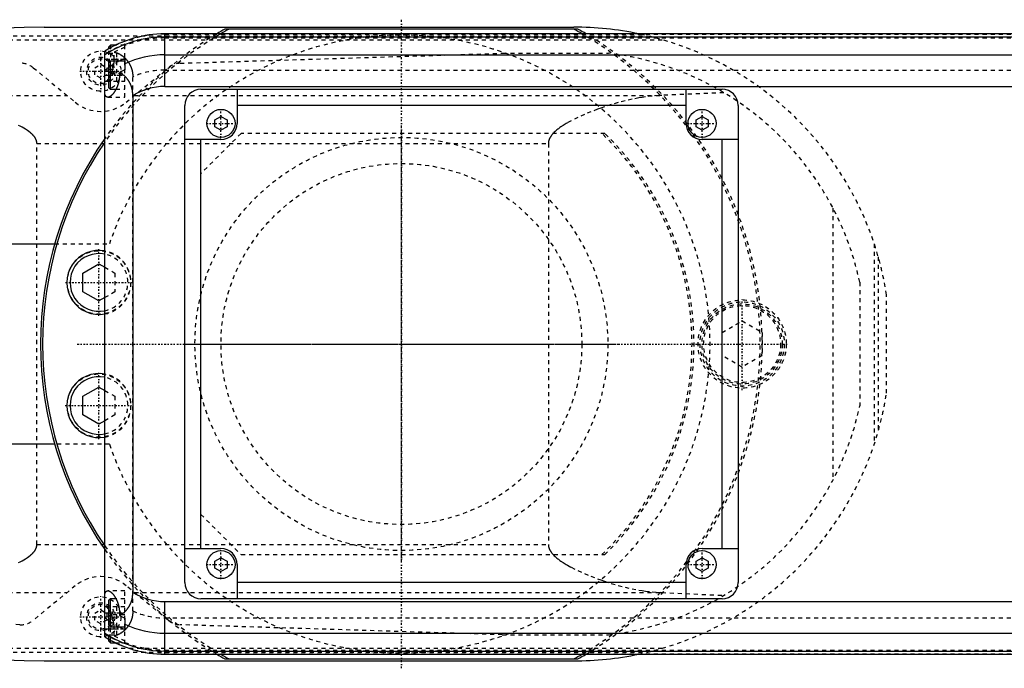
# Model space of a CAD drawing. Extents: x -1055 to 156, y -125 to 125.
# Tile 5 of 6: x -695 to -450, y -81 to 81. Entities that reach past the tile are written whole.
import ezdxf

# ---------------------------------------------------------------- set-up
doc = ezdxf.new("R2010")
doc.units = 0
doc.linetypes.add('CENTER', pattern=[1.5, 0.45, -0.5, 0.05, -0.5])
doc.linetypes.add('DASHED', pattern=[2, 1, -1])
for name, color, linetype in [('AM_0', 7, 'CONTINUOUS'), ('AM_3', 7, 'DASHED'), ('AM_7', 7, 'CENTER')]:
    doc.layers.add(name, color=color, linetype=linetype)

msp = doc.modelspace()

# ---------------------------------------------------------------- linework, layer by layer
at = {"layer": 'AM_0', "color": 7, "linetype": 'CONTINUOUS'}
for p, q in [((-689.11, 79), (-557, 79)), ((75, 77.32), (-659, 77.32)), ((-659, 64.2), (-659, 77.32)), ((-659, 76.54), (75, 76.54)), ((-555.98, 78.5), (-644.02, 78.5)), ((-672.6, 74.5), (-673, 74.1)), ((-673, 73.62), (-673, 74.1)), ((-671.32, 74.5), (-672.6, 74.5)), ((-672.6, 73.84), (-672.6, 74.5)), ((-674, -73.02), (-674, 73.02)), ((-659, 72.1), (75, 72.1)), ((-672.6, 70.5), (-673, 70.1)), ((-673, 63.9), (-673, 70.1)), ((-669, 70.5), (-672.6, 70.5)), ((-672.6, 63.5), (-672.6, 70.5)), ((-669, 71.21), (-669, 68.39)), ((-674, 67), (-673, 67)), ((-670.34, 67.64), (-670.34, 67)), ((-673, 63.9), (-672.6, 63.5)), ((-659, 64.2), (75, 64.2)), ((-672.6, 63.5), (-671.2, 63.5)), ((-667, 61.92), (-667, -61.92)), ((-650, 63.5), (-520, 63.5)), ((-641, 63.5), (-641, 55)), ((-529, 55), (-529, 63.5)), ((-654, -59.5), (-654, 59.5)), ((-529, 59.5), (-641, 59.5)), ((-516, 59.5), (-516, -59.5)), ((-646.5, 55.87), (-645, 56.73)), ((-645, 56.73), (-643.5, 55.87)), ((-526.5, 55.87), (-525, 56.73)), ((-525, 56.73), (-523.5, 55.87)), ((-646.5, 54.13), (-646.5, 55.87)), ((-645, 53.27), (-646.5, 54.13)), ((-643.5, 54.13), (-645, 53.27)), ((-643.5, 55.87), (-643.5, 54.13)), ((-526.5, 54.13), (-526.5, 55.87)), ((-525, 53.27), (-526.5, 54.13)), ((-523.5, 54.13), (-525, 53.27)), ((-523.5, 55.87), (-523.5, 54.13)), ((-645, 51), (-654, 51)), ((-650, -51), (-650, 51)), ((-516, 51), (-525, 51)), ((-520, -51), (-520, 51)), ((-700, 25), (-686.46, 25)), ((-679.45, 17.66), (-675.45, 19.97)), ((-675.45, 19.97), (-674, 19.13)), ((-679.45, 13.04), (-679.45, 17.66)), ((-675.45, 10.73), (-679.45, 13.04)), ((-674, 11.57), (-675.45, 10.73)), ((-679.45, -13.04), (-675.45, -10.73)), ((-675.45, -10.73), (-674, -11.57)), ((-679.45, -17.66), (-679.45, -13.04)), ((-675.45, -19.97), (-679.45, -17.66)), ((-674, -19.13), (-675.45, -19.97)), ((-686.46, -25), (-700, -25)), ((-654, -51), (-645, -51)), ((-525, -51), (-516, -51)), ((-646.5, -54.13), (-645, -53.27)), ((-645, -53.27), (-643.5, -54.13)), ((-526.5, -54.13), (-525, -53.27)), ((-525, -53.27), (-523.5, -54.13)), ((-646.5, -55.87), (-646.5, -54.13)), ((-645, -56.73), (-646.5, -55.87)), ((-643.5, -55.87), (-645, -56.73)), ((-643.5, -54.13), (-643.5, -55.87)), ((-641, -55), (-641, -63.5)), ((-529, -63.5), (-529, -55)), ((-526.5, -55.87), (-526.5, -54.13)), ((-525, -56.73), (-526.5, -55.87)), ((-523.5, -55.87), (-525, -56.73)), ((-523.5, -54.13), (-523.5, -55.87)), ((-529, -59.5), (-641, -59.5)), ((-672.6, -63.5), (-673, -63.9)), ((-671.2, -63.5), (-672.6, -63.5)), ((-672.6, -70.5), (-672.6, -63.5)), ((-520, -63.5), (-650, -63.5)), ((-673, -70.1), (-673, -63.9)), ((-659, -77.32), (-659, -64.2)), ((-659, -64.2), (75, -64.2)), ((-674, -67), (-673, -67)), ((-670.34, -67), (-670.34, -67.64)), ((-669, -68.39), (-669, -71.21)), ((-673, -70.1), (-672.6, -70.5)), ((-672.6, -70.5), (-669, -70.5)), ((-673, -74.1), (-673, -73.62)), ((-659, -72.1), (75, -72.1)), ((-673, -74.1), (-672.6, -74.5)), ((-672.6, -74.5), (-672.6, -73.84)), ((-672.6, -74.5), (-671.32, -74.5)), ((-659, -76.54), (75, -76.54)), ((-659, -77.32), (75, -77.32)), ((-644.02, -78.5), (-555.98, -78.5)), ((-689.11, -79), (-557, -79))]:
    msp.add_line(p, q, dxfattribs=at)
for points in [[(-670.34, 67, 0), (-670.34, 66.96, 0), (-670.34, 66.88, 0), (-670.34, 66.8, 0), (-670.34, 66.75, 0), (-670.34, 66.71, 0), (-670.35, 66.63, 0), (-670.35, 66.55, 0), (-670.36, 66.47, 0), (-670.36, 66.38, 0), (-670.37, 66.3, 0), (-670.37, 66.26, 0), (-670.38, 66.22, 0), (-670.39, 66.13, 0), (-670.4, 66.05, 0), (-670.41, 65.97, 0), (-670.42, 65.89, 0), (-670.43, 65.81, 0), (-670.44, 65.77, 0), (-670.45, 65.72, 0), (-670.46, 65.64, 0), (-670.48, 65.56, 0), (-670.49, 65.52, 0), (-670.49, 65.48, 0), (-670.51, 65.4, 0), (-670.53, 65.32, 0), (-670.54, 65.28, 0), (-670.55, 65.24, 0), (-670.57, 65.16, 0), (-670.59, 65.08, 0), (-670.61, 65.01, 0), (-670.63, 64.93, 0), (-670.65, 64.85, 0), (-670.67, 64.81, 0), (-670.68, 64.78, 0), (-670.7, 64.7, 0), (-670.73, 64.63, 0), (-670.75, 64.55, 0), (-670.78, 64.48, 0), (-670.8, 64.41, 0), (-670.82, 64.37, 0), (-670.83, 64.33, 0), (-670.86, 64.26, 0), (-670.88, 64.19, 0), (-670.91, 64.12, 0), (-670.94, 64.05, 0), (-670.97, 63.99, 0), (-670.98, 63.95, 0), (-671, 63.92, 0), (-671.03, 63.85, 0), (-671.06, 63.79, 0), (-671.09, 63.72, 0), (-671.12, 63.66, 0), (-671.15, 63.6, 0), (-671.17, 63.57, 0), (-671.18, 63.54, 0), (-671.21, 63.48, 0), (-671.24, 63.42, 0), (-671.28, 63.36, 0), (-671.31, 63.3, 0), (-671.34, 63.25, 0), (-671.36, 63.22, 0), (-671.37, 63.19, 0), (-671.4, 63.14, 0), (-671.44, 63.09, 0), (-671.45, 63.06, 0), (-671.47, 63.03, 0), (-671.5, 62.98, 0), (-671.53, 62.93, 0), (-671.55, 62.9, 0), (-671.57, 62.88, 0), (-671.6, 62.83, 0), (-671.64, 62.78, 0), (-671.67, 62.73, 0), (-671.7, 62.68, 0), (-671.74, 62.63, 0), (-671.76, 62.61, 0), (-671.77, 62.59, 0), (-671.81, 62.54, 0), (-671.84, 62.49, 0), (-671.88, 62.45, 0), (-671.91, 62.41, 0), (-671.95, 62.36, 0), (-671.97, 62.34, 0), (-671.98, 62.32, 0), (-672.02, 62.28, 0), (-672.05, 62.24, 0), (-672.09, 62.2, 0), (-672.13, 62.16, 0), (-672.16, 62.13, 0), (-672.18, 62.11, 0), (-672.2, 62.09, 0), (-672.23, 62.05, 0), (-672.27, 62.02, 0), (-672.3, 61.99, 0), (-672.34, 61.96, 0), (-672.37, 61.92, 0), (-672.39, 61.91, 0), (-672.41, 61.89, 0), (-672.44, 61.86, 0), (-672.48, 61.84, 0), (-672.51, 61.81, 0), (-672.54, 61.78, 0), (-672.58, 61.76, 0), (-672.59, 61.75, 0), (-672.61, 61.74, 0), (-672.64, 61.71, 0), (-672.68, 61.69, 0), (-672.69, 61.68, 0), (-672.71, 61.67, 0), (-672.74, 61.65, 0), (-672.78, 61.63, 0), (-672.79, 61.63, 0), (-672.81, 61.62, 0), (-672.84, 61.6, 0), (-672.87, 61.59, 0), (-672.9, 61.57, 0), (-672.93, 61.56, 0), (-672.96, 61.55, 0), (-672.98, 61.54, 0), (-672.99, 61.54, 0), (-673.02, 61.53, 0), (-673.05, 61.52, 0), (-673.08, 61.52, 0), (-673.11, 61.51, 0), (-673.14, 61.51, 0), (-673.15, 61.5, 0), (-673.16, 61.5, 0), (-673.19, 61.5, 0), (-673.22, 61.5, 0), (-673.23, 61.5, 0)], [(-667, 61.92, 0), (-667, 62.15, 0), (-667.01, 62.41, 0), (-667.02, 62.48, 0), (-667.02, 62.55, 0), (-667.03, 62.59, 0), (-667.03, 62.63, 0), (-667.04, 62.7, 0), (-667.04, 62.77, 0), (-667.05, 62.85, 0), (-667.06, 62.92, 0), (-667.07, 62.99, 0), (-667.07, 63.03, 0), (-667.08, 63.07, 0), (-667.09, 63.14, 0), (-667.1, 63.21, 0), (-667.11, 63.25, 0), (-667.11, 63.28, 0), (-667.13, 63.36, 0), (-667.14, 63.43, 0), (-667.15, 63.46, 0), (-667.16, 63.5, 0), (-667.17, 63.57, 0), (-667.19, 63.64, 0), (-667.21, 63.71, 0), (-667.22, 63.78, 0), (-667.24, 63.86, 0), (-667.25, 63.89, 0), (-667.26, 63.93, 0), (-667.28, 63.99, 0), (-667.3, 64.06, 0), (-667.32, 64.13, 0), (-667.35, 64.2, 0), (-667.37, 64.27, 0), (-667.38, 64.3, 0), (-667.39, 64.33, 0), (-667.42, 64.4, 0), (-667.44, 64.47, 0), (-667.47, 64.53, 0), (-667.49, 64.6, 0), (-667.52, 64.66, 0), (-667.54, 64.69, 0), (-667.55, 64.72, 0), (-667.58, 64.79, 0), (-667.61, 64.85, 0), (-667.64, 64.91, 0), (-667.67, 64.97, 0), (-667.7, 65.03, 0), (-667.71, 65.06, 0), (-667.73, 65.09, 0), (-667.76, 65.15, 0), (-667.79, 65.21, 0), (-667.83, 65.27, 0), (-667.86, 65.33, 0), (-667.89, 65.39, 0), (-667.91, 65.42, 0), (-667.93, 65.45, 0), (-667.96, 65.5, 0), (-668, 65.56, 0), (-668.02, 65.59, 0), (-668.04, 65.61, 0), (-668.07, 65.67, 0), (-668.11, 65.72, 0), (-668.13, 65.75, 0), (-668.15, 65.78, 0), (-668.19, 65.83, 0), (-668.22, 65.88, 0), (-668.26, 65.93, 0), (-668.3, 65.98, 0), (-668.34, 66.03, 0), (-668.36, 66.06, 0), (-668.38, 66.08, 0), (-668.42, 66.13, 0), (-668.46, 66.18, 0), (-668.6, 66.34, 0), (-668.86, 66.6, 0), (-669.11, 66.84, 0), (-669.38, 67.05, 0), (-669.51, 67.15, 0), (-669.65, 67.25, 0), (-669.92, 67.42, 0), (-670.2, 67.57, 0), (-670.34, 67.64, 0)], [(-673.23, 61.5, 0), (-673.26, 61.5, 0), (-673.31, 61.51, 0), (-673.37, 61.52, 0), (-673.39, 61.52, 0), (-673.42, 61.53, 0), (-673.47, 61.55, 0), (-673.52, 61.58, 0), (-673.57, 61.61, 0), (-673.62, 61.65, 0), (-673.66, 61.69, 0), (-673.69, 61.72, 0), (-673.71, 61.74, 0), (-673.75, 61.8, 0), (-673.79, 61.86, 0), (-673.83, 61.93, 0), (-673.86, 62, 0), (-673.9, 62.08, 0), (-673.91, 62.12, 0), (-673.93, 62.16, 0), (-673.96, 62.25, 0), (-673.99, 62.34, 0), (-674, 62.39, 0)], [(-674, -62.39, 0), (-673.99, -62.34, 0), (-673.96, -62.25, 0), (-673.93, -62.16, 0), (-673.91, -62.12, 0), (-673.9, -62.08, 0), (-673.86, -62, 0), (-673.83, -61.93, 0), (-673.79, -61.86, 0), (-673.75, -61.8, 0), (-673.71, -61.74, 0), (-673.69, -61.72, 0), (-673.66, -61.69, 0), (-673.62, -61.65, 0), (-673.57, -61.61, 0), (-673.52, -61.58, 0), (-673.47, -61.55, 0), (-673.42, -61.53, 0), (-673.39, -61.52, 0), (-673.37, -61.52, 0), (-673.31, -61.51, 0), (-673.26, -61.5, 0), (-673.23, -61.5, 0)], [(-673.23, -61.5, 0), (-673.22, -61.5, 0), (-673.19, -61.5, 0), (-673.16, -61.5, 0), (-673.15, -61.5, 0), (-673.14, -61.51, 0), (-673.11, -61.51, 0), (-673.08, -61.52, 0), (-673.05, -61.52, 0), (-673.02, -61.53, 0), (-672.99, -61.54, 0), (-672.98, -61.54, 0), (-672.96, -61.55, 0), (-672.93, -61.56, 0), (-672.9, -61.57, 0), (-672.87, -61.59, 0), (-672.84, -61.6, 0), (-672.81, -61.62, 0), (-672.79, -61.63, 0), (-672.78, -61.63, 0), (-672.74, -61.65, 0), (-672.71, -61.67, 0), (-672.69, -61.68, 0), (-672.68, -61.69, 0), (-672.64, -61.71, 0), (-672.61, -61.74, 0), (-672.59, -61.75, 0), (-672.58, -61.76, 0), (-672.54, -61.78, 0), (-672.51, -61.81, 0), (-672.48, -61.84, 0), (-672.44, -61.86, 0), (-672.41, -61.89, 0), (-672.39, -61.91, 0), (-672.37, -61.92, 0), (-672.34, -61.96, 0), (-672.3, -61.99, 0), (-672.27, -62.02, 0), (-672.23, -62.05, 0), (-672.2, -62.09, 0), (-672.18, -62.11, 0), (-672.16, -62.13, 0), (-672.13, -62.16, 0), (-672.09, -62.2, 0), (-672.05, -62.24, 0), (-672.02, -62.28, 0), (-671.98, -62.32, 0), (-671.97, -62.34, 0), (-671.95, -62.36, 0), (-671.91, -62.41, 0), (-671.88, -62.45, 0), (-671.84, -62.49, 0), (-671.81, -62.54, 0), (-671.77, -62.59, 0), (-671.76, -62.61, 0), (-671.74, -62.63, 0), (-671.7, -62.68, 0), (-671.67, -62.73, 0), (-671.64, -62.78, 0), (-671.6, -62.83, 0), (-671.57, -62.88, 0), (-671.55, -62.9, 0), (-671.53, -62.93, 0), (-671.5, -62.98, 0), (-671.47, -63.03, 0), (-671.45, -63.06, 0), (-671.44, -63.09, 0), (-671.4, -63.14, 0), (-671.37, -63.19, 0), (-671.36, -63.22, 0), (-671.34, -63.25, 0), (-671.31, -63.3, 0), (-671.28, -63.36, 0), (-671.24, -63.42, 0), (-671.21, -63.48, 0), (-671.18, -63.54, 0), (-671.17, -63.57, 0), (-671.15, -63.6, 0), (-671.12, -63.66, 0), (-671.09, -63.72, 0), (-671.06, -63.79, 0), (-671.03, -63.85, 0), (-671, -63.92, 0), (-670.98, -63.95, 0), (-670.97, -63.99, 0), (-670.94, -64.05, 0), (-670.91, -64.12, 0), (-670.88, -64.19, 0), (-670.86, -64.26, 0), (-670.83, -64.33, 0), (-670.82, -64.37, 0), (-670.8, -64.41, 0), (-670.78, -64.48, 0), (-670.75, -64.55, 0), (-670.73, -64.63, 0), (-670.7, -64.7, 0), (-670.68, -64.78, 0), (-670.67, -64.81, 0), (-670.65, -64.85, 0), (-670.63, -64.93, 0), (-670.61, -65.01, 0), (-670.59, -65.08, 0), (-670.57, -65.16, 0), (-670.55, -65.24, 0), (-670.54, -65.28, 0), (-670.53, -65.32, 0), (-670.51, -65.4, 0), (-670.49, -65.48, 0), (-670.49, -65.52, 0), (-670.48, -65.56, 0), (-670.46, -65.64, 0), (-670.45, -65.72, 0), (-670.44, -65.77, 0), (-670.43, -65.81, 0), (-670.42, -65.89, 0), (-670.41, -65.97, 0), (-670.4, -66.05, 0), (-670.39, -66.13, 0), (-670.38, -66.22, 0), (-670.37, -66.26, 0), (-670.37, -66.3, 0), (-670.36, -66.38, 0), (-670.36, -66.47, 0), (-670.35, -66.55, 0), (-670.35, -66.63, 0), (-670.34, -66.71, 0), (-670.34, -66.75, 0), (-670.34, -66.8, 0), (-670.34, -66.88, 0), (-670.34, -66.96, 0), (-670.34, -67, 0)], [(-670.34, -67.64, 0), (-670.2, -67.57, 0), (-669.92, -67.42, 0), (-669.64, -67.24, 0), (-669.5, -67.14, 0), (-669.36, -67.04, 0), (-669.1, -66.82, 0), (-668.84, -66.59, 0), (-668.59, -66.32, 0), (-668.45, -66.16, 0), (-668.41, -66.11, 0), (-668.37, -66.07, 0), (-668.35, -66.04, 0), (-668.33, -66.02, 0), (-668.29, -65.97, 0), (-668.25, -65.92, 0), (-668.21, -65.87, 0), (-668.17, -65.81, 0), (-668.14, -65.76, 0), (-668.12, -65.73, 0), (-668.1, -65.71, 0), (-668.06, -65.65, 0), (-668.03, -65.6, 0), (-668.01, -65.57, 0), (-667.99, -65.54, 0), (-667.96, -65.49, 0), (-667.92, -65.43, 0), (-667.9, -65.4, 0), (-667.89, -65.38, 0), (-667.85, -65.32, 0), (-667.82, -65.26, 0), (-667.79, -65.2, 0), (-667.75, -65.14, 0), (-667.72, -65.08, 0), (-667.71, -65.05, 0), (-667.69, -65.02, 0), (-667.66, -64.96, 0), (-667.63, -64.9, 0), (-667.6, -64.83, 0), (-667.57, -64.77, 0), (-667.54, -64.71, 0), (-667.53, -64.68, 0), (-667.52, -64.64, 0), (-667.49, -64.58, 0), (-667.46, -64.52, 0), (-667.44, -64.45, 0), (-667.41, -64.39, 0), (-667.39, -64.32, 0), (-667.38, -64.29, 0), (-667.37, -64.25, 0), (-667.34, -64.19, 0), (-667.32, -64.12, 0), (-667.3, -64.05, 0), (-667.28, -63.98, 0), (-667.26, -63.92, 0), (-667.25, -63.88, 0), (-667.24, -63.85, 0), (-667.22, -63.78, 0), (-667.2, -63.71, 0), (-667.19, -63.64, 0), (-667.17, -63.57, 0), (-667.16, -63.5, 0), (-667.15, -63.46, 0), (-667.14, -63.43, 0), (-667.13, -63.36, 0), (-667.11, -63.28, 0), (-667.11, -63.25, 0), (-667.1, -63.21, 0), (-667.09, -63.14, 0), (-667.08, -63.07, 0), (-667.07, -63.03, 0), (-667.07, -62.99, 0), (-667.06, -62.92, 0), (-667.05, -62.85, 0), (-667.04, -62.77, 0), (-667.04, -62.7, 0), (-667.03, -62.63, 0), (-667.03, -62.59, 0), (-667.02, -62.55, 0), (-667.02, -62.48, 0), (-667.01, -62.41, 0), (-667, -62.15, 0), (-667, -61.92, 0)]]:
    msp.add_polyline3d(points, dxfattribs=at)
for centre in [(-645, 55), (-525, 55), (-645, -55), (-525, -55)]:
    msp.add_circle(centre, 3.5, dxfattribs=at)
for centre, radius, start, end in [((-623.05, -2920.27), 3000, 91.26165, 97.35313), ((-557, 0), 79, 78.1627, 90), ((-659, 49), 28.32, 90, 121.9826), ((-659, 49), 27.54, 90, 122.9962), ((-600, 0), 90, 119.2821, 120.7831), ((-600, 0), 89.5, 118.7061, 120.2415), ((-600, 0), 89.5, 59.7585, 61.2939), ((-600, 0), 90, 59.2169, 60.7179), ((-659, 49), 23.1, 90, 115.6559), ((-659, 49), 24.36, 125.0787, 128.0065), ((-659, 49), 24.36, 114.2363, 118.0453), ((-659, 49), 21.81, 117.2848, 121.3127), ((-659, 49), 15.2, 90, 121.7569), ((-650, 59.5), 4, 90, 180), ((-520, 59.5), 4, 0, 90), ((-645, 55), 4, 270, 0), ((-525, 55), 4, 180, 270), ((-600, 0), 90, 145.3079, 214.6921), ((-600, 0), 89.5, 145.773, 214.227), ((-675.45, 15.35), 8, 79.5268, 280.4732), ((-675.45, 15.35), 7.2, 78.3477, 281.6523), ((-675.45, -15.35), 8, 79.5268, 280.4732), ((-675.45, -15.35), 7.2, 78.3477, 281.6523), ((-645, -55), 4, 0, 90), ((-525, -55), 4, 90, 180), ((-623.05, 2920.27), 3000, 262.64687, 268.73835), ((-650, -59.5), 4, 180, 270), ((-520, -59.5), 4, 270, 0), ((-659, -49), 15.2, 238.2431, 270), ((-659, -49), 24.36, 231.9935, 234.9213), ((-659, -49), 21.81, 238.6873, 242.7152), ((-659, -49), 24.36, 241.9547, 245.7637), ((-659, -49), 23.1, 244.3441, 270), ((-659, -49), 27.54, 237.0038, 270), ((-659, -49), 28.32, 238.0174, 270), ((-600, 0), 90, 239.2169, 240.7179), ((-600, 0), 89.5, 239.7585, 241.2939), ((-600, 0), 89.5, 298.7061, 300.2415), ((-557, 0), 79, 270, 281.8373), ((-600, 0), 90, 299.2821, 300.7831)]:
    msp.add_arc(centre, radius, start, end, dxfattribs=at)
at = {"layer": 'AM_3', "color": 6, "linetype": 'DASHED'}
for p, q in [((-754.88, 76.83), (-538.61, 76.83)), ((-659, 77.28), (75, 77.28)), ((-659, 76.29), (75, 76.29)), ((-775.92, 75.83), (-534.85, 75.83)), ((-672.6, 74.5), (-672.6, 70.5)), ((-669, 74.5), (-671.32, 74.5)), ((-669, 61.5), (-669, 74.75)), ((-673, 70.1), (-673, 73.62)), ((-673, 72.5), (-671, 72.5)), ((-671.65, 71), (-671.65, 72.74)), ((-671, 69.5), (-671, 72.5)), ((-655.15, 70), (-574.82, 72.48)), ((-574.82, 72.48), (-548.33, 72.48)), ((-691.83, 68.87), (-681.34, 60.27)), ((-676.5, 68.87), (-675, 69.73)), ((-676.5, 67.13), (-676.5, 68.87)), ((-675, 69.73), (-673.5, 68.87)), ((-674, 71), (-669, 71)), ((-673.5, 68.87), (-673.5, 67.13)), ((-673, 69.5), (-671, 69.5)), ((-668.66, 60.27), (-658.17, 68.87)), ((-675, 66.27), (-676.5, 67.13)), ((-673.5, 67.13), (-675, 66.27)), ((-673, 68.5), (-671, 68.5)), ((-673, 67.9), (-672.6, 67.5)), ((-673, 67), (-669, 67)), ((-672.6, 67.5), (-669, 67.5)), ((-671, 65.5), (-671, 68.5)), ((-667, -66.56), (-667, 66.56)), ((-659, 68.3), (75, 68.3)), ((-673.8, 65.5), (-669, 65.5)), ((-742.03, 61.98), (-683.43, 61.98)), ((-673.23, 61.5), (-669, 61.5)), ((-671.2, 63.5), (-669, 63.5)), ((-666.57, 61.98), (-535.05, 61.98)), ((-519.53, 62.65), (-535.05, 61.98)), ((-640, 52.5), (-650, 42.5)), ((-549.28, 52.5), (-640, 52.5)), ((-690.94, 50), (-563.33, 50)), ((-690.94, -50), (-690.94, 50)), ((-563.33, 50), (-563.33, -50)), ((-492.34, 33.89), (-492.34, -33.89)), ((-686.46, 25), (-672.83, 25)), ((-482.05, 24.97), (-482.05, -24.97)), ((-481.05, 21.74), (-481.05, -21.74)), ((-674, 19.13), (-671.45, 17.66)), ((-671.45, 17.66), (-671.45, 13.04)), ((-485.65, 15.41), (-485.65, -15.41)), ((-671.45, 13.04), (-674, 11.57)), ((-478.96, -12.26), (-478.96, 12.26)), ((-520, 2.89), (-515, 5.77)), ((-515, 5.77), (-510, 2.89)), ((-510, 2.89), (-510, -2.89)), ((-515, -5.77), (-520, -2.89)), ((-510, -2.89), (-515, -5.77)), ((-674, -11.57), (-671.45, -13.04)), ((-671.45, -13.04), (-671.45, -17.66)), ((-671.45, -17.66), (-674, -19.13)), ((-672.83, -25), (-686.46, -25)), ((-650, -42.5), (-640, -52.5)), ((-690.94, -50), (-563.33, -50)), ((-640, -52.5), (-549.28, -52.5)), ((-695.22, -70), (-925.22, -60)), ((-681.34, -60.27), (-691.83, -68.87)), ((-658.17, -68.87), (-668.66, -60.27)), ((-742.03, -61.98), (-683.43, -61.98)), ((-669, -61.5), (-673.23, -61.5)), ((-669, -63.5), (-671.2, -63.5)), ((-669, -74.75), (-669, -61.5)), ((-666.57, -61.98), (-535.05, -61.98)), ((-535.05, -61.98), (-519.53, -62.65)), ((-676.5, -67.13), (-675, -66.27)), ((-675, -66.27), (-673.5, -67.13)), ((-669, -65.5), (-673.8, -65.5)), ((-671, -68.5), (-671, -65.5)), ((-676.5, -68.87), (-676.5, -67.13)), ((-673.5, -67.13), (-673.5, -68.87)), ((-673, -67), (-669, -67)), ((-672.6, -67.5), (-673, -67.9)), ((-673, -68.5), (-671, -68.5)), ((-669, -67.5), (-672.6, -67.5)), ((-659, -68.3), (75, -68.3)), ((-675, -69.73), (-676.5, -68.87)), ((-673.5, -68.87), (-675, -69.73)), ((-674, -71), (-669, -71)), ((-673, -69.5), (-671, -69.5)), ((-673, -73.62), (-673, -70.1)), ((-672.6, -73.84), (-672.6, -70.5)), ((-671.65, -72.74), (-671.65, -71)), ((-671, -72.5), (-671, -69.5)), ((-574.82, -72.48), (-655.15, -70)), ((-673, -72.5), (-671, -72.5)), ((-574.82, -72.48), (-548.33, -72.48)), ((-775.92, -75.83), (-534.85, -75.83)), ((-671.32, -74.5), (-669, -74.5)), ((-754.88, -76.83), (-538.61, -76.83)), ((-659, -76.29), (75, -76.29)), ((-659, -77.28), (75, -77.28))]:
    msp.add_line(p, q, dxfattribs=at)
for points in [[(-671.65, 72.74, 0), (-671.62, 72.74, 0), (-671.57, 72.73, 0), (-671.52, 72.72, 0), (-671.49, 72.72, 0), (-671.46, 72.71, 0), (-671.41, 72.7, 0), (-671.35, 72.69, 0), (-671.3, 72.68, 0), (-671.24, 72.66, 0), (-671.19, 72.65, 0), (-671.16, 72.64, 0), (-671.13, 72.63, 0), (-671.07, 72.61, 0), (-671.02, 72.6, 0), (-670.96, 72.58, 0), (-670.9, 72.56, 0), (-670.85, 72.54, 0), (-670.82, 72.52, 0), (-670.79, 72.51, 0), (-670.73, 72.49, 0), (-670.67, 72.46, 0), (-670.64, 72.45, 0), (-670.62, 72.44, 0), (-670.56, 72.41, 0), (-670.5, 72.39, 0), (-670.47, 72.37, 0), (-670.44, 72.36, 0), (-670.38, 72.33, 0), (-670.33, 72.3, 0), (-670.27, 72.27, 0), (-670.21, 72.23, 0), (-670.15, 72.2, 0), (-670.12, 72.18, 0), (-670.1, 72.17, 0), (-670.04, 72.13, 0), (-669.98, 72.1, 0), (-669.92, 72.06, 0), (-669.87, 72.02, 0), (-669.81, 71.98, 0), (-669.78, 71.96, 0), (-669.75, 71.94, 0), (-669.69, 71.9, 0), (-669.64, 71.86, 0), (-669.58, 71.82, 0), (-669.52, 71.78, 0), (-669.47, 71.73, 0), (-669.44, 71.71, 0), (-669.41, 71.69, 0), (-669.36, 71.64, 0), (-669.3, 71.6, 0), (-669.25, 71.55, 0), (-669.19, 71.5, 0), (-669.14, 71.45, 0), (-669.11, 71.43, 0), (-669.08, 71.4, 0), (-669.03, 71.35, 0), (-668.97, 71.3, 0), (-668.92, 71.25, 0), (-668.87, 71.19, 0), (-668.81, 71.14, 0), (-668.79, 71.11, 0), (-668.76, 71.08, 0), (-668.71, 71.03, 0), (-668.66, 70.97, 0), (-668.63, 70.94, 0), (-668.6, 70.91, 0), (-668.55, 70.85, 0), (-668.5, 70.79, 0), (-668.48, 70.76, 0), (-668.45, 70.73, 0), (-668.4, 70.67, 0), (-668.35, 70.6, 0), (-668.3, 70.54, 0), (-668.25, 70.47, 0), (-668.2, 70.41, 0), (-668.18, 70.37, 0), (-668.16, 70.34, 0), (-668.11, 70.27, 0), (-668.06, 70.2, 0), (-668.02, 70.13, 0), (-667.97, 70.06, 0), (-667.93, 69.99, 0), (-667.9, 69.95, 0), (-667.88, 69.91, 0), (-667.84, 69.84, 0), (-667.8, 69.76, 0), (-667.75, 69.69, 0), (-667.71, 69.61, 0), (-667.67, 69.53, 0), (-667.66, 69.5, 0), (-667.64, 69.46, 0), (-667.6, 69.38, 0), (-667.56, 69.3, 0), (-667.53, 69.22, 0), (-667.49, 69.13, 0), (-667.46, 69.05, 0), (-667.44, 69.01, 0), (-667.43, 68.97, 0), (-667.39, 68.89, 0), (-667.36, 68.8, 0), (-667.34, 68.72, 0), (-667.31, 68.63, 0), (-667.28, 68.54, 0), (-667.27, 68.5, 0), (-667.25, 68.46, 0), (-667.23, 68.37, 0), (-667.21, 68.28, 0), (-667.2, 68.23, 0), (-667.18, 68.19, 0), (-667.16, 68.1, 0), (-667.14, 68.01, 0), (-667.13, 67.96, 0), (-667.13, 67.91, 0), (-667.11, 67.82, 0), (-667.09, 67.73, 0), (-667.08, 67.64, 0), (-667.06, 67.55, 0), (-667.05, 67.45, 0), (-667.05, 67.41, 0), (-667.04, 67.36, 0), (-667.03, 67.27, 0), (-667.02, 67.17, 0), (-667.02, 67.08, 0), (-667.01, 66.99, 0), (-667.01, 66.89, 0), (-667.01, 66.85, 0), (-667, 66.8, 0), (-667, 66.7, 0), (-667, 66.61, 0), (-667, 66.56, 0)], [(-673.8, 65.5, 0), (-673.79, 65.5, 0), (-673.77, 65.5, 0), (-673.75, 65.5, 0), (-673.74, 65.5, 0), (-673.73, 65.51, 0), (-673.71, 65.51, 0), (-673.7, 65.52, 0), (-673.68, 65.52, 0), (-673.66, 65.53, 0), (-673.63, 65.54, 0), (-673.62, 65.55, 0), (-673.61, 65.55, 0), (-673.59, 65.56, 0), (-673.57, 65.57, 0), (-673.55, 65.59, 0), (-673.53, 65.6, 0), (-673.5, 65.62, 0), (-673.49, 65.63, 0), (-673.48, 65.64, 0), (-673.46, 65.65, 0), (-673.43, 65.67, 0), (-673.42, 65.68, 0), (-673.41, 65.69, 0), (-673.39, 65.72, 0), (-673.36, 65.74, 0), (-673.35, 65.75, 0), (-673.34, 65.76, 0), (-673.31, 65.79, 0), (-673.29, 65.81, 0), (-673.26, 65.84, 0), (-673.24, 65.87, 0), (-673.21, 65.9, 0), (-673.2, 65.92, 0), (-673.18, 65.93, 0), (-673.16, 65.96, 0), (-673.13, 66, 0), (-673.11, 66.03, 0), (-673.08, 66.06, 0), (-673.05, 66.1, 0), (-673.04, 66.12, 0), (-673.03, 66.14, 0), (-673, 66.17, 0), (-672.97, 66.21, 0), (-672.95, 66.25, 0), (-672.92, 66.29, 0), (-672.89, 66.34, 0), (-672.88, 66.36, 0), (-672.87, 66.38, 0), (-672.84, 66.42, 0), (-672.81, 66.47, 0), (-672.79, 66.51, 0), (-672.76, 66.56, 0), (-672.73, 66.6, 0), (-672.72, 66.63, 0), (-672.71, 66.65, 0), (-672.68, 66.7, 0), (-672.66, 66.75, 0), (-672.63, 66.8, 0), (-672.6, 66.85, 0), (-672.58, 66.9, 0), (-672.57, 66.93, 0), (-672.55, 66.95, 0), (-672.53, 67, 0), (-672.5, 67.06, 0), (-672.49, 67.08, 0), (-672.48, 67.11, 0), (-672.45, 67.16, 0), (-672.43, 67.22, 0), (-672.42, 67.25, 0), (-672.41, 67.28, 0), (-672.38, 67.33, 0), (-672.36, 67.39, 0), (-672.33, 67.45, 0), (-672.31, 67.51, 0), (-672.28, 67.57, 0), (-672.27, 67.6, 0), (-672.26, 67.63, 0), (-672.24, 67.69, 0), (-672.21, 67.76, 0), (-672.19, 67.82, 0), (-672.17, 67.89, 0), (-672.15, 67.95, 0), (-672.13, 67.99, 0), (-672.12, 68.02, 0), (-672.1, 68.09, 0), (-672.08, 68.16, 0), (-672.06, 68.23, 0), (-672.04, 68.3, 0), (-672.02, 68.37, 0), (-672.01, 68.41, 0), (-672, 68.44, 0), (-671.98, 68.52, 0), (-671.96, 68.59, 0), (-671.94, 68.66, 0), (-671.92, 68.74, 0), (-671.9, 68.81, 0), (-671.89, 68.85, 0), (-671.88, 68.89, 0), (-671.87, 68.96, 0), (-671.85, 69.04, 0), (-671.84, 69.12, 0), (-671.82, 69.2, 0), (-671.81, 69.27, 0), (-671.8, 69.31, 0), (-671.79, 69.35, 0), (-671.78, 69.43, 0), (-671.77, 69.51, 0), (-671.76, 69.55, 0), (-671.75, 69.59, 0), (-671.74, 69.67, 0), (-671.73, 69.75, 0), (-671.73, 69.79, 0), (-671.72, 69.83, 0), (-671.71, 69.91, 0), (-671.7, 69.99, 0), (-671.69, 70.07, 0), (-671.69, 70.15, 0), (-671.68, 70.24, 0), (-671.68, 70.28, 0), (-671.67, 70.32, 0), (-671.67, 70.4, 0), (-671.66, 70.48, 0), (-671.66, 70.56, 0), (-671.66, 70.64, 0), (-671.65, 70.72, 0), (-671.65, 70.76, 0), (-671.65, 70.8, 0), (-671.65, 70.88, 0), (-671.65, 70.96, 0), (-671.65, 71, 0)], [(-674, 65.59, 0), (-673.97, 65.56, 0), (-673.9, 65.52, 0), (-673.84, 65.5, 0), (-673.8, 65.5, 0)], [(-535.05, 61.98, 0), (-535.83, 61.95, 0), (-537.44, 61.82, 0), (-539.09, 61.62, 0), (-539.92, 61.49, 0), (-540.77, 61.35, 0), (-542.47, 61.02, 0), (-544.2, 60.62, 0), (-545.93, 60.17, 0), (-547.66, 59.67, 0), (-549.37, 59.12, 0), (-550.23, 58.83, 0), (-551.07, 58.52, 0), (-552.74, 57.89, 0), (-554.36, 57.22, 0), (-555.96, 56.49, 0), (-557.62, 55.66, 0), (-558.6, 55.13, 0), (-558.87, 54.97, 0), (-559.14, 54.8, 0), (-559.28, 54.72, 0), (-559.41, 54.64, 0), (-559.68, 54.47, 0), (-559.94, 54.3, 0), (-560.07, 54.21, 0), (-560.2, 54.12, 0), (-560.46, 53.94, 0), (-560.71, 53.76, 0), (-560.83, 53.67, 0), (-560.95, 53.57, 0), (-561.19, 53.38, 0), (-561.42, 53.19, 0), (-561.65, 52.99, 0), (-561.86, 52.79, 0), (-562.07, 52.57, 0), (-562.18, 52.46, 0), (-562.28, 52.35, 0), (-562.48, 52.11, 0), (-562.67, 51.85, 0), (-562.78, 51.7, 0), (-562.8, 51.66, 0), (-562.83, 51.61, 0), (-562.84, 51.59, 0), (-562.86, 51.57, 0), (-562.89, 51.52, 0), (-562.91, 51.48, 0), (-562.94, 51.43, 0), (-562.96, 51.39, 0), (-562.99, 51.34, 0), (-563, 51.32, 0), (-563.01, 51.29, 0), (-563.03, 51.25, 0), (-563.05, 51.2, 0), (-563.07, 51.15, 0), (-563.1, 51.11, 0), (-563.12, 51.06, 0), (-563.13, 51.03, 0), (-563.13, 51.01, 0), (-563.15, 50.96, 0), (-563.17, 50.91, 0), (-563.18, 50.89, 0), (-563.19, 50.87, 0), (-563.2, 50.82, 0), (-563.22, 50.77, 0), (-563.22, 50.74, 0), (-563.23, 50.72, 0), (-563.24, 50.67, 0), (-563.26, 50.62, 0), (-563.27, 50.57, 0), (-563.28, 50.52, 0), (-563.29, 50.47, 0), (-563.29, 50.45, 0), (-563.3, 50.42, 0), (-563.3, 50.37, 0), (-563.31, 50.32, 0), (-563.32, 50.27, 0), (-563.32, 50.22, 0), (-563.33, 50.17, 0), (-563.33, 50.15, 0), (-563.33, 50.12, 0), (-563.33, 50.07, 0), (-563.33, 50.02, 0), (-563.33, 50, 0)], [(-690.94, 50, 0), (-690.94, 50.04, 0), (-690.94, 50.12, 0), (-690.94, 50.2, 0), (-690.95, 50.24, 0), (-690.95, 50.28, 0), (-690.96, 50.36, 0), (-690.98, 50.44, 0), (-691, 50.52, 0), (-691.02, 50.6, 0), (-691.04, 50.68, 0), (-691.05, 50.72, 0), (-691.06, 50.76, 0), (-691.09, 50.83, 0), (-691.12, 50.91, 0), (-691.15, 50.99, 0), (-691.19, 51.06, 0), (-691.22, 51.14, 0), (-691.24, 51.18, 0), (-691.26, 51.21, 0), (-691.3, 51.29, 0), (-691.35, 51.36, 0), (-691.37, 51.4, 0), (-691.39, 51.43, 0), (-691.44, 51.5, 0), (-691.48, 51.57, 0), (-691.51, 51.61, 0), (-691.53, 51.64, 0), (-691.58, 51.71, 0), (-691.64, 51.78, 0), (-691.69, 51.84, 0), (-691.74, 51.91, 0), (-691.8, 51.97, 0), (-691.83, 52, 0), (-691.86, 52.03, 0), (-691.91, 52.09, 0), (-691.97, 52.15, 0), (-692.03, 52.21, 0), (-692.08, 52.27, 0), (-692.14, 52.33, 0), (-692.17, 52.36, 0), (-692.2, 52.38, 0), (-692.26, 52.44, 0), (-692.32, 52.49, 0), (-692.53, 52.67, 0), (-692.91, 52.97, 0), (-693.31, 53.26, 0), (-693.52, 53.39, 0), (-693.73, 53.53, 0), (-694.16, 53.79, 0), (-694.6, 54.03, 0), (-695.06, 54.27, 0), (-695.52, 54.5, 0)], [(-695.52, -54.5, 0), (-695.06, -54.27, 0), (-694.6, -54.03, 0), (-694.16, -53.79, 0), (-693.73, -53.53, 0), (-693.52, -53.39, 0), (-693.31, -53.26, 0), (-692.91, -52.97, 0), (-692.53, -52.67, 0), (-692.32, -52.49, 0), (-692.26, -52.44, 0), (-692.2, -52.38, 0), (-692.17, -52.36, 0), (-692.14, -52.33, 0), (-692.08, -52.27, 0), (-692.03, -52.21, 0), (-691.97, -52.15, 0), (-691.91, -52.09, 0), (-691.86, -52.03, 0), (-691.83, -52, 0), (-691.8, -51.97, 0), (-691.74, -51.91, 0), (-691.69, -51.84, 0), (-691.64, -51.78, 0), (-691.58, -51.71, 0), (-691.53, -51.64, 0), (-691.51, -51.61, 0), (-691.48, -51.57, 0), (-691.44, -51.5, 0), (-691.39, -51.43, 0), (-691.37, -51.4, 0), (-691.35, -51.36, 0), (-691.3, -51.29, 0), (-691.26, -51.21, 0), (-691.24, -51.18, 0), (-691.22, -51.14, 0), (-691.19, -51.06, 0), (-691.15, -50.99, 0), (-691.12, -50.91, 0), (-691.09, -50.83, 0), (-691.06, -50.76, 0), (-691.05, -50.72, 0), (-691.04, -50.68, 0), (-691.02, -50.6, 0), (-691, -50.52, 0), (-690.98, -50.44, 0), (-690.96, -50.36, 0), (-690.95, -50.28, 0), (-690.95, -50.24, 0), (-690.94, -50.2, 0), (-690.94, -50.12, 0), (-690.94, -50.04, 0), (-690.94, -50, 0)], [(-563.33, -50, 0), (-563.33, -50.02, 0), (-563.33, -50.07, 0), (-563.33, -50.12, 0), (-563.33, -50.15, 0), (-563.33, -50.17, 0), (-563.32, -50.22, 0), (-563.32, -50.27, 0), (-563.31, -50.32, 0), (-563.3, -50.37, 0), (-563.3, -50.42, 0), (-563.29, -50.45, 0), (-563.29, -50.47, 0), (-563.28, -50.52, 0), (-563.27, -50.57, 0), (-563.26, -50.62, 0), (-563.24, -50.67, 0), (-563.23, -50.72, 0), (-563.22, -50.74, 0), (-563.22, -50.77, 0), (-563.2, -50.82, 0), (-563.19, -50.87, 0), (-563.18, -50.89, 0), (-563.17, -50.91, 0), (-563.15, -50.96, 0), (-563.13, -51.01, 0), (-563.13, -51.03, 0), (-563.12, -51.06, 0), (-563.1, -51.11, 0), (-563.07, -51.15, 0), (-563.05, -51.2, 0), (-563.03, -51.25, 0), (-563.01, -51.29, 0), (-563, -51.32, 0), (-562.99, -51.34, 0), (-562.96, -51.39, 0), (-562.94, -51.43, 0), (-562.91, -51.48, 0), (-562.89, -51.52, 0), (-562.86, -51.57, 0), (-562.84, -51.59, 0), (-562.83, -51.61, 0), (-562.8, -51.66, 0), (-562.78, -51.7, 0), (-562.67, -51.85, 0), (-562.48, -52.11, 0), (-562.28, -52.35, 0), (-562.18, -52.46, 0), (-562.07, -52.57, 0), (-561.86, -52.79, 0), (-561.65, -52.99, 0), (-561.42, -53.19, 0), (-561.19, -53.38, 0), (-560.95, -53.57, 0), (-560.83, -53.67, 0), (-560.71, -53.76, 0), (-560.46, -53.94, 0), (-560.2, -54.12, 0), (-560.07, -54.21, 0), (-559.94, -54.3, 0), (-559.68, -54.47, 0), (-559.41, -54.64, 0), (-559.28, -54.72, 0), (-559.14, -54.8, 0), (-558.87, -54.97, 0), (-558.6, -55.13, 0), (-557.62, -55.66, 0), (-555.96, -56.49, 0), (-554.36, -57.22, 0), (-552.74, -57.89, 0), (-551.07, -58.52, 0), (-550.23, -58.83, 0), (-549.37, -59.12, 0), (-547.66, -59.67, 0), (-545.93, -60.17, 0), (-544.2, -60.62, 0), (-542.47, -61.02, 0), (-540.77, -61.35, 0), (-539.92, -61.49, 0), (-539.09, -61.62, 0), (-537.44, -61.82, 0), (-535.83, -61.95, 0), (-535.05, -61.98, 0)], [(-673.8, -65.5, 0), (-673.84, -65.5, 0), (-673.9, -65.52, 0), (-673.97, -65.56, 0), (-674, -65.59, 0)], [(-671.65, -71, 0), (-671.65, -70.96, 0), (-671.65, -70.88, 0), (-671.65, -70.8, 0), (-671.65, -70.76, 0), (-671.65, -70.72, 0), (-671.66, -70.64, 0), (-671.66, -70.56, 0), (-671.66, -70.48, 0), (-671.67, -70.4, 0), (-671.67, -70.32, 0), (-671.68, -70.28, 0), (-671.68, -70.24, 0), (-671.69, -70.15, 0), (-671.69, -70.07, 0), (-671.7, -69.99, 0), (-671.71, -69.91, 0), (-671.72, -69.83, 0), (-671.73, -69.79, 0), (-671.73, -69.75, 0), (-671.74, -69.67, 0), (-671.75, -69.59, 0), (-671.76, -69.55, 0), (-671.77, -69.51, 0), (-671.78, -69.43, 0), (-671.79, -69.35, 0), (-671.8, -69.31, 0), (-671.81, -69.27, 0), (-671.82, -69.2, 0), (-671.84, -69.12, 0), (-671.85, -69.04, 0), (-671.87, -68.96, 0), (-671.88, -68.89, 0), (-671.89, -68.85, 0), (-671.9, -68.81, 0), (-671.92, -68.74, 0), (-671.94, -68.66, 0), (-671.96, -68.59, 0), (-671.98, -68.52, 0), (-672, -68.44, 0), (-672.01, -68.41, 0), (-672.02, -68.37, 0), (-672.04, -68.3, 0), (-672.06, -68.23, 0), (-672.08, -68.16, 0), (-672.1, -68.09, 0), (-672.12, -68.02, 0), (-672.13, -67.99, 0), (-672.15, -67.95, 0), (-672.17, -67.89, 0), (-672.19, -67.82, 0), (-672.21, -67.76, 0), (-672.24, -67.69, 0), (-672.26, -67.63, 0), (-672.27, -67.6, 0), (-672.28, -67.57, 0), (-672.31, -67.51, 0), (-672.33, -67.45, 0), (-672.36, -67.39, 0), (-672.38, -67.33, 0), (-672.41, -67.28, 0), (-672.42, -67.25, 0), (-672.43, -67.22, 0), (-672.45, -67.16, 0), (-672.48, -67.11, 0), (-672.49, -67.08, 0), (-672.5, -67.06, 0), (-672.53, -67, 0), (-672.55, -66.95, 0), (-672.57, -66.93, 0), (-672.58, -66.9, 0), (-672.6, -66.85, 0), (-672.63, -66.8, 0), (-672.66, -66.75, 0), (-672.68, -66.7, 0), (-672.71, -66.65, 0), (-672.72, -66.63, 0), (-672.73, -66.6, 0), (-672.76, -66.56, 0), (-672.79, -66.51, 0), (-672.81, -66.47, 0), (-672.84, -66.42, 0), (-672.87, -66.38, 0), (-672.88, -66.36, 0), (-672.89, -66.34, 0), (-672.92, -66.29, 0), (-672.95, -66.25, 0), (-672.97, -66.21, 0), (-673, -66.17, 0), (-673.03, -66.14, 0), (-673.04, -66.12, 0), (-673.05, -66.1, 0), (-673.08, -66.06, 0), (-673.11, -66.03, 0), (-673.13, -66, 0), (-673.16, -65.96, 0), (-673.18, -65.93, 0), (-673.2, -65.92, 0), (-673.21, -65.9, 0), (-673.24, -65.87, 0), (-673.26, -65.84, 0), (-673.29, -65.81, 0), (-673.31, -65.79, 0), (-673.34, -65.76, 0), (-673.35, -65.75, 0), (-673.36, -65.74, 0), (-673.39, -65.72, 0), (-673.41, -65.69, 0), (-673.42, -65.68, 0), (-673.43, -65.67, 0), (-673.46, -65.65, 0), (-673.48, -65.64, 0), (-673.49, -65.63, 0), (-673.5, -65.62, 0), (-673.53, -65.6, 0), (-673.55, -65.59, 0), (-673.57, -65.57, 0), (-673.59, -65.56, 0), (-673.61, -65.55, 0), (-673.62, -65.55, 0), (-673.63, -65.54, 0), (-673.66, -65.53, 0), (-673.68, -65.52, 0), (-673.7, -65.52, 0), (-673.71, -65.51, 0), (-673.73, -65.51, 0), (-673.74, -65.5, 0), (-673.75, -65.5, 0), (-673.77, -65.5, 0), (-673.79, -65.5, 0), (-673.8, -65.5, 0)], [(-667, -66.56, 0), (-667, -66.61, 0), (-667, -66.7, 0), (-667, -66.8, 0), (-667.01, -66.84, 0), (-667.01, -66.89, 0), (-667.01, -66.98, 0), (-667.02, -67.08, 0), (-667.02, -67.17, 0), (-667.03, -67.26, 0), (-667.04, -67.35, 0), (-667.05, -67.4, 0), (-667.05, -67.45, 0), (-667.06, -67.54, 0), (-667.08, -67.63, 0), (-667.09, -67.72, 0), (-667.11, -67.82, 0), (-667.12, -67.91, 0), (-667.13, -67.95, 0), (-667.14, -68, 0), (-667.16, -68.09, 0), (-667.18, -68.18, 0), (-667.19, -68.23, 0), (-667.2, -68.27, 0), (-667.23, -68.36, 0), (-667.25, -68.45, 0), (-667.27, -68.49, 0), (-667.28, -68.53, 0), (-667.3, -68.62, 0), (-667.33, -68.71, 0), (-667.36, -68.79, 0), (-667.39, -68.88, 0), (-667.42, -68.96, 0), (-667.44, -69, 0), (-667.46, -69.04, 0), (-667.49, -69.13, 0), (-667.52, -69.21, 0), (-667.56, -69.29, 0), (-667.6, -69.37, 0), (-667.63, -69.45, 0), (-667.65, -69.49, 0), (-667.67, -69.53, 0), (-667.71, -69.6, 0), (-667.75, -69.68, 0), (-667.79, -69.76, 0), (-667.83, -69.83, 0), (-667.88, -69.91, 0), (-667.9, -69.94, 0), (-667.92, -69.98, 0), (-667.96, -70.05, 0), (-668.01, -70.12, 0), (-668.06, -70.19, 0), (-668.1, -70.26, 0), (-668.15, -70.33, 0), (-668.17, -70.37, 0), (-668.2, -70.4, 0), (-668.25, -70.47, 0), (-668.29, -70.53, 0), (-668.34, -70.6, 0), (-668.39, -70.66, 0), (-668.44, -70.72, 0), (-668.47, -70.75, 0), (-668.49, -70.78, 0), (-668.54, -70.84, 0), (-668.6, -70.9, 0), (-668.62, -70.93, 0), (-668.65, -70.96, 0), (-668.7, -71.02, 0), (-668.75, -71.08, 0), (-668.78, -71.1, 0), (-668.81, -71.13, 0), (-668.86, -71.19, 0), (-668.91, -71.24, 0), (-668.97, -71.29, 0), (-669.02, -71.34, 0), (-669.07, -71.4, 0), (-669.1, -71.42, 0), (-669.13, -71.45, 0), (-669.18, -71.5, 0), (-669.24, -71.54, 0), (-669.29, -71.59, 0), (-669.35, -71.64, 0), (-669.41, -71.68, 0), (-669.43, -71.71, 0), (-669.46, -71.73, 0), (-669.52, -71.77, 0), (-669.58, -71.82, 0), (-669.63, -71.86, 0), (-669.69, -71.9, 0), (-669.75, -71.94, 0), (-669.78, -71.96, 0), (-669.81, -71.98, 0), (-669.86, -72.02, 0), (-669.92, -72.06, 0), (-669.98, -72.1, 0), (-670.04, -72.13, 0), (-670.1, -72.17, 0), (-670.13, -72.18, 0), (-670.15, -72.2, 0), (-670.21, -72.24, 0), (-670.27, -72.27, 0), (-670.33, -72.3, 0), (-670.39, -72.33, 0), (-670.45, -72.36, 0), (-670.48, -72.37, 0), (-670.51, -72.39, 0), (-670.56, -72.42, 0), (-670.62, -72.44, 0), (-670.65, -72.46, 0), (-670.68, -72.47, 0), (-670.74, -72.49, 0), (-670.8, -72.52, 0), (-670.83, -72.53, 0), (-670.85, -72.54, 0), (-670.91, -72.56, 0), (-670.97, -72.58, 0), (-671.02, -72.6, 0), (-671.08, -72.62, 0), (-671.14, -72.63, 0), (-671.16, -72.64, 0), (-671.19, -72.65, 0), (-671.25, -72.66, 0), (-671.3, -72.68, 0), (-671.49, -72.72, 0), (-671.65, -72.74, 0)]]:
    msp.add_polyline3d(points, dxfattribs=at)
for centre, radius in [((-675, 68), 5), ((-675, 68), 3.5), ((-675, 68), 3.1), ((-600, 0), 51.5), ((-600, 0), 45), ((-600, 0), 45), ((-675.45, 15.35), 7.9), ((-515, 0), 11), ((-515, 0), 10.5), ((-515, 0), 10), ((-515, 0), 9.6), ((-675.45, -15.35), 7.9), ((-675, -68), 5), ((-675, -68), 3.5), ((-675, -68), 3.1)]:
    msp.add_circle(centre, radius, dxfattribs=at)
for centre, radius, start, end in [((-600, 0), 90, 120.7831, 145.3079), ((-600, 0), 89.5, 120.2415, 145.773), ((-659, 49), 28.28, 90, 122.0355), ((-600, 0), 77, 198.9459, 161.0541), ((-659, 49), 27.29, 90, 111.4922), ((-600, 0), 89.5, 300.2415, 59.7585), ((-600, 0), 90, 300.7831, 59.2169), ((-557, 0), 79, 8.9296, 78.1627), ((-659, 49), 27.62, 111.2241, 122.8898), ((-659, 49), 26.9, 111.824, 118.0496), ((-557, 0), 73, 12.1875, 83.1809), ((-695, 65), 5, 50.6541, 92.4896), ((-659, 49), 24.36, 118.0453, 125.0787), ((-655, 65), 5, 91.7724, 129.3459), ((-659, 49), 19.3, 90, 114.4883), ((-675, 68), 10, 230.6541, 309.3459), ((-600, 0), 72.5, 313.6028, 46.3972), ((-600, 0), 73, 314.0133, 45.9867), ((-675.45, 15.35), 8, 280.4732, 79.5268), ((-675.45, 15.35), 7.2, 281.6523, 78.3477), ((-675.45, -15.35), 8, 280.4732, 79.5268), ((-675.45, -15.35), 7.2, 281.6523, 78.3477), ((-557, 0), 79, 281.8373, 351.0704), ((-557, 0), 73, 276.8191, 347.8125), ((-600, 0), 89.5, 214.227, 239.7585), ((-600, 0), 90, 214.6921, 239.2169), ((-675, -68), 10, 50.6541, 129.3459), ((-659, -49), 19.3, 245.5117, 270), ((-695, -65), 5, 267.5104, 309.3459), ((-659, -49), 24.36, 234.9213, 241.9547), ((-655, -65), 5, 230.6541, 268.2276), ((-659, -49), 27.62, 237.1102, 248.7759), ((-659, -49), 28.28, 237.9645, 270), ((-659, -49), 26.9, 241.9504, 248.176), ((-659, -49), 27.29, 248.5078, 270)]:
    msp.add_arc(centre, radius, start, end, dxfattribs=at)
at = {"layer": 'AM_7', "color": 4, "linetype": 'CENTER'}
for p, q in [((-600, -80.85), (-600, 80.85)), ((-675, 62.75), (-675, 73.25)), ((-673.2, 71), (-668.8, 71)), ((-680.25, 68), (-669.75, 68)), ((-673.2, 67), (-668.8, 67)), ((-645, 51.33), (-645, 58.68)), ((-525, 51.33), (-525, 58.68)), ((-648.67, 55), (-641.33, 55)), ((-600, -54.07), (-600, 54.08)), ((-528.67, 55), (-521.33, 55)), ((-675.45, 7.06), (-675.45, 23.65)), ((-683.75, 15.35), (-667.16, 15.35)), ((-515, -11.55), (-515, 11.55)), ((-680.85, 0), (-519.15, 0)), ((-654.08, 0), (-545.92, 0)), ((-526.55, 0), (-503.45, 0)), ((-675.45, -23.75), (-675.45, -6.95)), ((-683.85, -15.35), (-667.05, -15.35)), ((-645, -58.67), (-645, -51.32)), ((-525, -58.67), (-525, -51.32)), ((-648.67, -55), (-641.33, -55)), ((-528.67, -55), (-521.33, -55)), ((-675, -73.25), (-675, -62.75)), ((-680.25, -68), (-669.75, -68)), ((-673.2, -67), (-668.8, -67)), ((-673.2, -71), (-668.8, -71))]:
    msp.add_line(p, q, dxfattribs=at)

doc.saveas('drawing.dxf')
